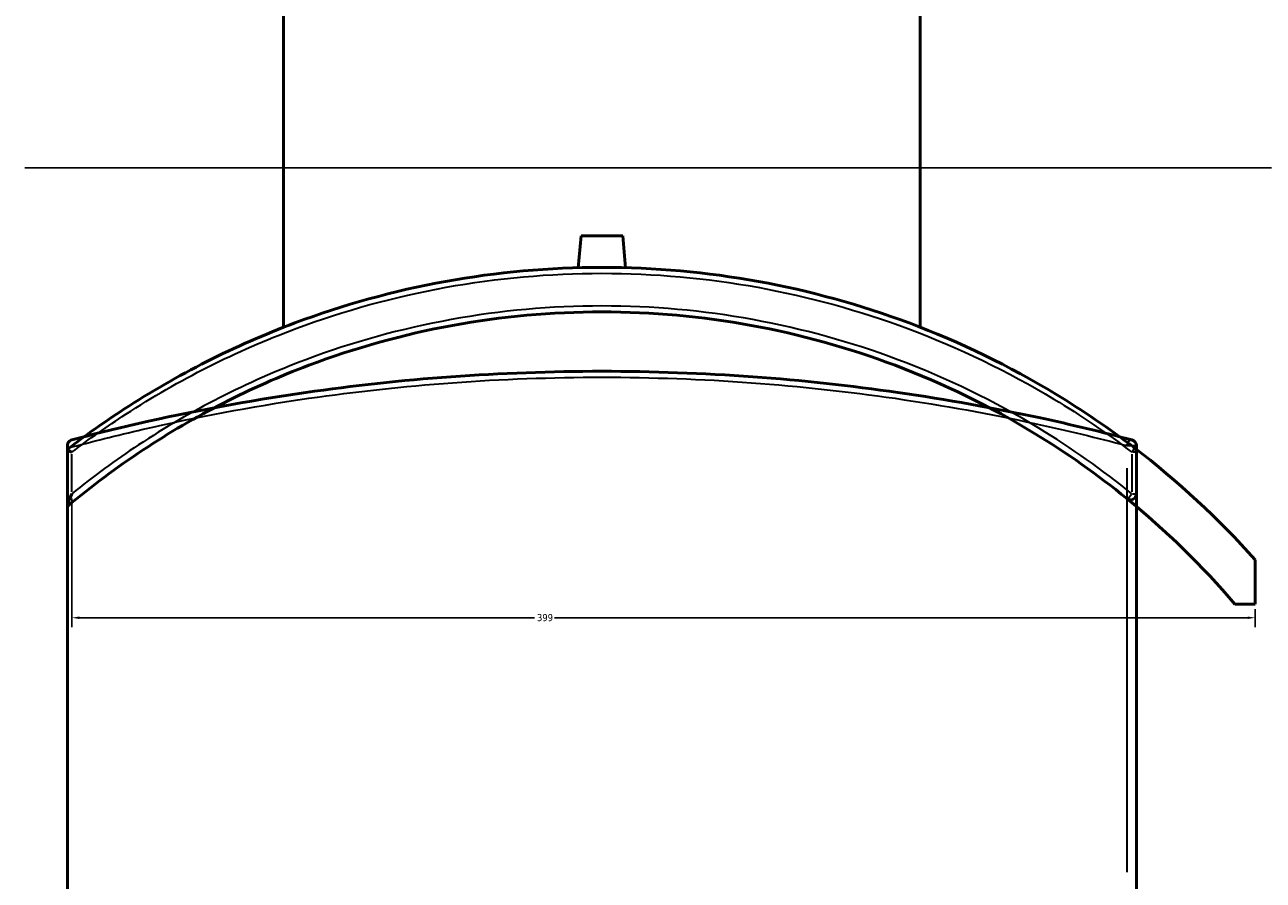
# Model space of a CAD drawing. Header units: millimetres. Extents: x -604 to 1138, y -275 to 898.
# Tile 5 of 11: x 251 to 668, y 23 to 311. Entities that reach past the tile are written whole.
import ezdxf

# ---------------------------------------------------------------- set-up
doc = ezdxf.new("R2010")
doc.units = ezdxf.units.MM
for name, color, linetype, lineweight in [('Dimension (ANSI)', 7, 'Continuous', 25), ('Sketch Geometry (ANSI)', 7, 'Continuous', 25), ('Visible (ANSI)', 7, 'Continuous', 50), ('Visible Narrow (ANSI)', 7, 'Continuous', 35)]:
    doc.layers.add(name, color=color, linetype=linetype, lineweight=lineweight)
doc.styles.add('Note Text (ANSI)', font='tahoma.ttf')
doc.dimstyles.new('Default - mm (ANSI)', dxfattribs={"dimtxt": 2.4, "dimasz": 2.5, "dimexe": 3.175, "dimexo": 1.6002, "dimgap": 0.8, "dimtad": 0, "dimtoh": 1, "dimdec": 0, "dimrnd": 1e-08, "dimzin": 4, "dimdsep": 46, "dimtxsty": 'Note Text (ANSI)', "dimcen": 0.09, "dimdle": 10, "dimclrd": 256, "dimclre": 256, "dimclrt": 5, "dimadec": 1, "dimazin": 1, "dimtfac": 1.27, "dimtofl": 0, "dimtmove": 0, "dimatfit": 3, "dimfxl": 1, "dimtolj": 1, "dimtzin": 4, "dimlwd": -1, "dimlwe": -1, "dimarcsym": 0})

# ---------------------------------------------------------------- blocks, each defined once
blk = doc.blocks.new('*D6')
at = {"layer": 'Defpoints', "color": 0, "transparency": 16777216}
for p in [(266.88, 153.25), (665.39, 116.05), (665.39, 111.51)]:
    blk.add_point(p, dxfattribs=at)
at = {"layer": 'Dimension (ANSI)', "transparency": 16777216}
for p, q in [((266.88, 151.65), (266.88, 108.34)), ((665.39, 114.45), (665.39, 108.34)), ((269.38, 111.51), (422.73, 111.51)), ((662.89, 111.51), (429.44, 111.51))]:
    blk.add_line(p, q, dxfattribs=at)
for points in [[(269.38, 111.93), (269.38, 111.09), (266.88, 111.51)], [(662.89, 111.93), (662.89, 111.09), (665.39, 111.51)]]:
    blk.add_solid(points, dxfattribs=at)
at = {"layer": 'Dimension (ANSI)', "color": 5, "transparency": 16777216, "insert": (423.53, 112.76), "char_height": 2.4, "attachment_point": 1, "style": 'Note Text (ANSI)'}
blk.add_mtext('\\A1;399', dxfattribs=at)

msp = doc.modelspace()

# ---------------------------------------------------------------- linework, layer by layer
at = {"layer": 'Sketch Geometry (ANSI)'}
msp.add_line((251.04, 263.02), (670.84, 263.02), dxfattribs=at)
at = {"layer": 'Visible (ANSI)'}
for p, q in [((338.19, 209.35), (338.19, 401.52)), ((552.59, 209.35), (552.59, 401.52)), ((438.39, 240.12), (437.45, 229.42)), ((438.39, 240.12), (452.39, 240.12)), ((452.39, 240.12), (453.33, 229.42)), ((265.39, 169.48), (265.39, 168.61)), ((265.39, -249.57), (265.39, 168.61)), ((265.39, 168.24), (265.39, 168.23)), ((265.39, 168.23), (265.39, 149.23)), ((625.39, 18.27), (625.39, 169.48)), ((625.39, 153.25), (625.39, 167.26)), ((265.39, 149.23), (265.39, 149)), ((665.39, 116.05), (665.39, 131.05)), ((658.57, 116.05), (665.39, 116.05))]:
    msp.add_line(p, q, dxfattribs=at)
for centre, radius, start, end in [((623.39, 169.48), 2, 0, 75.2496), ((445.39, -65.48), 295, 41.7753, 52.5904), ((623.39, 167.26), 2, 0, 52.5904), ((623.39, 153.25), 2, 230.8609, 0), ((445.39, -65.48), 280, 40.4158, 50.8609)]:
    msp.add_arc(centre, radius, start, end, dxfattribs=at)
for points, knots in [([(624.6, 168.84), (616.16, 175.3), (607.35, 181.31), (582.62, 196.3), (566.07, 204.34), (532.44, 216.93), (515.43, 221.63), (480.74, 227.93), (463.06, 229.52), (445.39, 229.52), (427.71, 229.52), (410.04, 227.93), (375.35, 221.63), (358.33, 216.93), (321.67, 203.2), (302.35, 193.41), (277.87, 177.47), (271.53, 172.97), (265.39, 168.24)], [-40.907003, -40.907003, -40.907003, -40.907003, -37.670786, -37.670786, -32.136028, -32.136028, -26.869401, -26.869401, -21.602769, -21.602769, -21.602769, -16.336138, -16.336138, -11.069511, -11.069511, -4.559343, -4.559343, -2.198148, -2.198148, -2.198148, -2.198148]), ([(265.39, 149), (273.52, 155.82), (282.04, 162.18), (308.28, 179.54), (327.01, 189.13), (362.31, 202.43), (378.54, 206.95), (411.65, 212.99), (428.52, 214.52), (445.39, 214.52), (462.26, 214.52), (479.13, 212.99), (512.23, 206.95), (528.47, 202.43), (560.51, 190.36), (576.26, 182.67), (601.95, 167.01), (612.32, 159.68), (622.13, 151.69)], [-44.847756, -44.847756, -44.847756, -44.847756, -41.57482, -41.57482, -35.170635, -35.170635, -30.073946, -30.073946, -24.977252, -24.977252, -24.977252, -19.880558, -19.880558, -14.783869, -14.783869, -9.442737, -9.442737, -5.541885, -5.541885, -5.541885, -5.541885]), ([(623.9, 171.41), (613.99, 174.02), (603.52, 176.55), (577.57, 182.12), (561.66, 185.01), (529.3, 189.66), (512.9, 191.46), (479.46, 193.89), (462.43, 194.52), (445.39, 194.52), (428.35, 194.52), (411.31, 193.89), (377.87, 191.46), (361.48, 189.66), (325.82, 184.54), (306.91, 180.94), (281.59, 175.16), (274.09, 173.31), (266.88, 171.41)], [5.541885, 5.541885, 5.541885, 5.541885, 9.442737, 9.442737, 14.783869, 14.783869, 19.880558, 19.880558, 24.977252, 24.977252, 24.977252, 30.073946, 30.073946, 35.170635, 35.170635, 41.57482, 41.57482, 44.412587, 44.412587, 44.412587, 44.412587]), ([(265.39, 169.48), (265.39, 169.64), (265.41, 169.78), (265.48, 170.12), (265.56, 170.32), (265.94, 170.95), (266.37, 171.28), (266.88, 171.41), (266.88, 171.41), (266.88, 171.41)], [-0.5968943, -0.5968943, -0.5968943, -0.5968943, -0.5066718, -0.5066718, -0.3570207, -0.3570207, 0, 0, 0.0014473, 0.0014473, 0.0014473, 0.0014473]), ([(266.88, 167.26), (266.88, 167.26), (266.88, 167.26), (266.69, 167.36), (266.51, 167.45), (266.18, 167.64), (266.03, 167.73), (265.74, 167.91), (265.6, 168.01), (265.43, 168.15), (265.39, 168.2), (265.39, 168.23)], [-0.281528, -0.281528, -0.281528, -0.281528, -0.2808212, -0.2808212, -0.2162976, -0.2162976, -0.152811, -0.152811, -0.0726211, -0.0726211, 0, 0, 0, 0]), ([(265.39, 149.23), (265.39, 149.32), (265.41, 149.43), (265.48, 149.76), (265.56, 150.03), (265.94, 151.13), (266.37, 152.16), (266.88, 153.24), (266.88, 153.24), (266.88, 153.25)], [-0.5968943, -0.5968943, -0.5968943, -0.5968943, -0.5066718, -0.5066718, -0.3570207, -0.3570207, 0, 0, 0.0014473, 0.0014473, 0.0014473, 0.0014473])]:
    msp.add_open_spline(points, degree=3, knots=knots, dxfattribs=at)
at = {"layer": 'Visible Narrow (ANSI)'}
for p, q in [((622.31, 169.48), (625.38, 169.48)), ((625.39, 167.26), (624.02, 167.26)), ((266.88, 153.95), (266.88, 166.56)), ((623.9, 166.56), (623.9, 153.95)), ((622.13, 161.92), (622.13, 25.83)), ((624.02, 153.25), (625.39, 153.25))]:
    msp.add_line(p, q, dxfattribs=at)
for centre, major_axis, ratio, start_param, end_param in [((623.39, 169.48), (0.51, 1.93), 0.618443, 0.08661, 1.645596), ((623.39, 167.26), (1.22, 1.59), 0.204703, 4.938464, 6.212411), ((623.39, 153.25), (-1.26, -1.55), 0.200079, 0.08661, 1.645596)]:
    msp.add_ellipse(centre, major_axis=major_axis, ratio=ratio, start_param=start_param, end_param=end_param, dxfattribs=at)
for points, knots in [([(266.88, 167.26), (272.76, 171.74), (278.81, 176), (302.91, 191.66), (322.16, 201.38), (358.68, 215.01), (375.62, 219.68), (410.18, 225.94), (427.78, 227.52), (445.39, 227.52), (463, 227.52), (480.6, 225.94), (515.16, 219.68), (532.1, 215.01), (565.59, 202.51), (582.08, 194.52), (606.72, 179.64), (615.49, 173.67), (623.9, 167.26)], [2.29857, 2.29857, 2.29857, 2.29857, 4.559343, 4.559343, 11.069511, 11.069511, 16.336138, 16.336138, 21.602769, 21.602769, 21.602769, 26.869401, 26.869401, 32.136028, 32.136028, 37.670786, 37.670786, 40.907003, 40.907003, 40.907003, 40.907003]), ([(623.9, 153.25), (613.99, 161.29), (603.52, 168.67), (577.57, 184.44), (561.66, 192.19), (529.3, 204.35), (512.9, 208.89), (479.46, 214.98), (462.43, 216.52), (445.39, 216.52), (428.35, 216.52), (411.31, 214.98), (377.87, 208.89), (361.48, 204.35), (325.82, 190.95), (306.91, 181.29), (281.59, 164.6), (274.09, 159.1), (266.88, 153.25)], [5.541885, 5.541885, 5.541885, 5.541885, 9.442737, 9.442737, 14.783869, 14.783869, 19.880558, 19.880558, 24.977252, 24.977252, 24.977252, 30.073946, 30.073946, 35.170635, 35.170635, 41.57482, 41.57482, 44.412587, 44.412587, 44.412587, 44.412587]), ([(265.39, 168.61), (273.52, 170.8), (282.04, 172.95), (308.28, 178.98), (327.01, 182.57), (362.31, 187.68), (378.54, 189.47), (411.65, 191.89), (428.52, 192.52), (445.39, 192.52), (462.26, 192.52), (479.13, 191.89), (512.23, 189.47), (528.47, 187.68), (560.51, 183.04), (576.26, 180.15), (601.95, 174.6), (612.32, 172.08), (622.13, 169.48)], [-44.847756, -44.847756, -44.847756, -44.847756, -41.57482, -41.57482, -35.170635, -35.170635, -30.073946, -30.073946, -24.977252, -24.977252, -24.977252, -19.880558, -19.880558, -14.783869, -14.783869, -9.442737, -9.442737, -5.541885, -5.541885, -5.541885, -5.541885])]:
    msp.add_open_spline(points, degree=3, knots=knots, dxfattribs=at)

# ---------------------------------------------------------------- dimensions: what is measured, and where the dimension line sits
at = {"layer": 'Dimension (ANSI)'}
dim = msp.add_linear_dim(base=(665.39, 111.51), p1=(266.88, 153.25), p2=(665.39, 116.05), angle=180, dimstyle='Default - mm (ANSI)', override={"dimgap": 0.8, "dimtoh": 0, "dimdec": 0, "dimtol": 0, "dimlim": 0, "dimtp": 0, "dimtm": 0, "dimtdec": 2, "dimatfit": 1}, dxfattribs=at)
dim.commit()
dim.dimension.update_dxf_attribs({"geometry": '*D6', "text_midpoint": (426.08, 111.51), "dimtype": 160})

doc.saveas('drawing.dxf')
